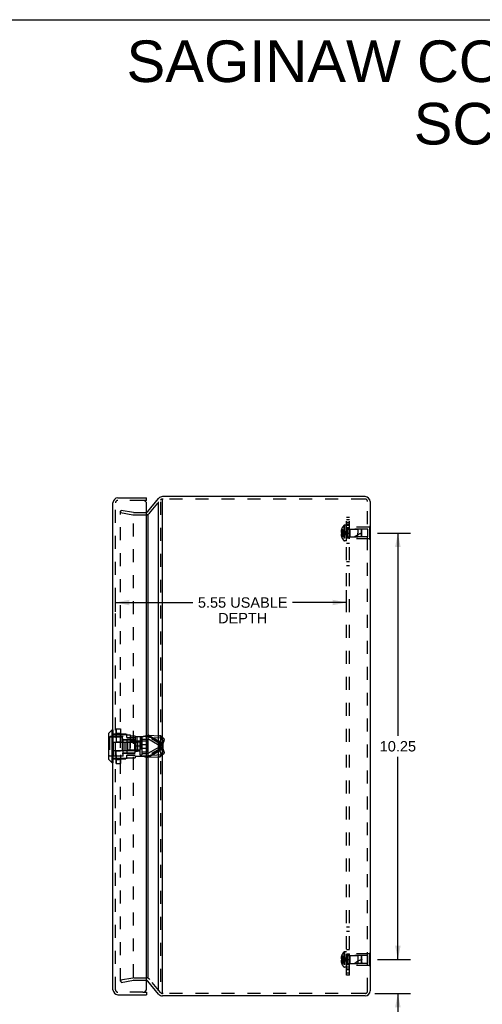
# Model space of a CAD drawing. Header units: inches. Extents: x 0 to 56.7, y 0 to 36.7.
# Tile 9 of 10: x 28.3 to 39.5, y 13 to 36.7. Entities that reach past the tile are written whole.
import ezdxf

# ---------------------------------------------------------------- set-up
doc = ezdxf.new("R2010")
doc.units = ezdxf.units.IN
doc.header["$LTSCALE"] = 3.116667
doc.header["$MEASUREMENT"] = 0
doc.linetypes.add('HIDDEN', pattern=[0.2, 0.1, -0.1])
doc.layers.get('0').update_dxf_attribs({"linetype": 'CONTINUOUS'})
for name, color, linetype in [('DEFAULT_2', 8, 'HIDDEN'), ('DIMENSIONS', 7, 'CONTINUOUS'), ('DOOR_ASSEMBLY', 7, 'CONTINUOUS'), ('SUBPANEL', 7, 'CONTINUOUS')]:
    doc.layers.add(name, color=color, linetype=linetype)
doc.styles.get("Standard").update_dxf_attribs({"font": 'arial.ttf'})
doc.dimstyles.new('DIMSTYLE_1', dxfattribs={"dimtxt": 0.25, "dimasz": 0.333333, "dimexe": 0.09, "dimexo": 0.07, "dimgap": 0.0375, "dimtad": 0, "dimtih": 1, "dimtoh": 1, "dimzin": 4, "dimdsep": 46, "dimtxsty": 'Standard', "dimblk": '_FILLED', "dimblk1": '_FILLED', "dimblk2": '_FILLED', "dimcen": 0.09, "dimadec": 3, "dimazin": 1, "dimtfac": 1, "dimtdec": 3, "dimtofl": 0, "dimtmove": 0, "dimatfit": 3, "dimldrblk": '_FILLED', "dimfxl": 0, "dimtolj": 1, "dimtzin": 4, "dimarcsym": 0})

# ---------------------------------------------------------------- blocks, each defined once
blk = doc.blocks.new('_FILLED')
at = {"color": 0, "linetype": 'ByBlock'}
blk.add_solid([(0, 0), (-1, 0.2), (-1, -0.2)], dxfattribs=at)
blk = doc.blocks.new('*D6')
at = {"layer": 'DIMENSIONS', "color": 2, "linetype": 'Continuous'}
for p, q in [((36.935, 24.329), (37.727, 24.329)), ((37.427, 24.329), (37.427, 19.454)), ((37.427, 14.079), (37.427, 18.954)), ((36.935, 14.079), (37.727, 14.079))]:
    blk.add_line(p, q, dxfattribs=at)
at = {"layer": 'DIMENSIONS', "color": 2, "linetype": 'Continuous', "xscale": 0.3333333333, "yscale": 0.3333333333, "zscale": 0.3333333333}
for p, rotation in [((37.427, 24.329), 90), ((37.427, 14.079), 270)]:
    blk.add_blockref('_FILLED', p, dxfattribs=dict(at, rotation=rotation))
at = {"layer": 'DIMENSIONS', "color": 2, "linetype": 'Continuous', "insert": (37.427, 19.329), "char_height": 0.25, "width": 0.87361, "attachment_point": 2, "line_spacing_factor": 0.9}
blk.add_mtext('10.25', dxfattribs=at)
blk = doc.blocks.new('*D7')
at = {"layer": 'DIMENSIONS', "color": 2, "linetype": 'Continuous'}
for p, q in [((37.427, 14.079), (37.427, 14.746)), ((36.935, 14.079), (37.727, 14.079)), ((36.874, 13.264), (37.727, 13.264)), ((37.427, 13.264), (37.427, 12.486)), ((37.427, 12.486), (37.74, 12.486))]:
    blk.add_line(p, q, dxfattribs=at)
at = {"layer": 'DIMENSIONS', "color": 2, "linetype": 'Continuous', "xscale": 0.3333333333, "yscale": 0.3333333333, "zscale": 0.3333333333}
for p, rotation in [((37.427, 14.079), 270), ((37.427, 13.264), 90)]:
    blk.add_blockref('_FILLED', p, dxfattribs=dict(at, rotation=rotation))
at = {"layer": 'DIMENSIONS', "color": 2, "linetype": 'Continuous', "insert": (37.865, 12.611), "char_height": 0.25, "width": 0.54182, "attachment_point": 1, "line_spacing_factor": 0.9}
blk.add_mtext('.82\\PI.D.', dxfattribs=at)
blk = doc.blocks.new('*D15')
at = {"layer": 'DIMENSIONS', "color": 2, "linetype": 'Continuous'}
for p, q in [((30.636, 22.437), (30.636, 22.959)), ((36.189, 22.437), (36.189, 22.959)), ((30.636, 22.659), (32.496, 22.659)), ((36.189, 22.659), (34.897, 22.659))]:
    blk.add_line(p, q, dxfattribs=at)
at = {"layer": 'DIMENSIONS', "color": 2, "linetype": 'Continuous', "xscale": 0.3333333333, "yscale": 0.3333333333, "zscale": 0.3333333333, "rotation": 180}
blk.add_blockref('_FILLED', (30.636, 22.659), dxfattribs=at)
at = {"layer": 'DIMENSIONS', "color": 2, "linetype": 'Continuous', "xscale": 0.3333333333, "yscale": 0.3333333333, "zscale": 0.3333333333}
blk.add_blockref('_FILLED', (36.189, 22.659), dxfattribs=at)
at = {"layer": 'DIMENSIONS', "color": 2, "linetype": 'Continuous', "insert": (33.696, 22.784), "char_height": 0.25, "width": 2.15149, "attachment_point": 2, "line_spacing_factor": 0.9}
blk.add_mtext('5.55 USABLE\\PDEPTH', dxfattribs=at)

msp = doc.modelspace()

# ---------------------------------------------------------------- linework, layer by layer
at = {"color": 7, "linetype": 'Continuous'}
for p, q in [((0, 36.667), (56.667, 36.667)), ((31.767, 25.142), (31.767, 25.144)), ((36.764, 24.485), (36.76, 24.485)), ((36.764, 24.485), (36.764, 24.173)), ((36.764, 24.329), (36.76, 24.329)), ((36.764, 24.173), (36.76, 24.173)), ((36.764, 14.235), (36.76, 14.235)), ((36.764, 14.235), (36.764, 13.923)), ((36.764, 14.079), (36.76, 14.079)), ((36.764, 13.923), (36.76, 13.923))]:
    msp.add_line(p, q, dxfattribs=at)
at = {"color": 3, "linetype": 'Continuous'}
for p, q in [((31.413, 24.848), (31.675, 25.161)), ((36.64, 25.204), (31.767, 25.204)), ((31.767, 13.266), (31.767, 25.142)), ((31.675, 13.329), (31.675, 25.078)), ((36.76, 25.084), (36.76, 13.324)), ((31.413, 24.765), (31.413, 13.643)), ((31.675, 13.247), (31.413, 13.56)), ((36.64, 13.204), (31.767, 13.204))]:
    msp.add_line(p, q, dxfattribs=at)
for centre, radius, start, end in [((31.767, 25.084), 0.12, 90, 140), ((36.64, 25.084), 0.12, 0, 90), ((31.367, 13.522), 0.06, 40, 71.1885), ((36.64, 13.324), 0.12, 270, 360), ((31.767, 13.324), 0.12, 220, 270)]:
    msp.add_arc(centre, radius, start, end, dxfattribs=at)
at = {"layer": 'DEFAULT_2', "color": 8, "linetype": 'HIDDEN'}
for p, q in [((31.458, 24.809), (31.721, 25.122)), ((31.787, 25.144), (31.767, 25.144)), ((36.614, 25.144), (31.787, 25.144)), ((36.64, 25.144), (36.614, 25.144)), ((30.76, 24.82), (30.771, 24.879)), ((30.76, 13.558), (30.76, 24.85)), ((30.771, 24.879), (31.067, 24.827)), ((31.721, 25.078), (31.721, 13.329)), ((36.7, 13.324), (36.7, 25.084)), ((30.76, 24.82), (31.057, 24.768)), ((31.067, 13.653), (31.067, 24.754)), ((31.078, 24.826), (31.367, 24.826)), ((31.078, 24.766), (31.367, 24.766)), ((36.076, 24.397), (36.066, 24.397)), ((36.076, 24.428), (36.076, 24.427)), ((36.076, 24.428), (36.076, 24.428)), ((36.076, 24.427), (36.076, 24.344)), ((36.128, 24.509), (36.128, 24.149)), ((36.143, 24.515), (36.143, 24.142)), ((36.189, 24.515), (36.143, 24.515)), ((36.189, 24.142), (36.189, 24.515)), ((36.218, 24.423), (36.218, 24.235)), ((36.218, 24.423), (36.464, 24.423)), ((36.264, 24.189), (36.264, 24.469)), ((36.743, 24.469), (36.264, 24.469)), ((36.274, 24.424), (36.264, 24.434)), ((36.274, 24.424), (36.274, 24.234)), ((36.702, 24.424), (36.274, 24.424)), ((36.464, 24.423), (36.464, 24.329)), ((36.554, 24.414), (36.464, 24.423)), ((36.554, 24.244), (36.554, 24.414)), ((36.564, 24.403), (36.554, 24.414)), ((36.564, 24.255), (36.564, 24.403)), ((36.702, 24.234), (36.702, 24.424)), ((36.743, 24.485), (36.743, 24.173)), ((36.76, 24.485), (36.743, 24.485)), ((36.076, 24.364), (36.061, 24.364)), ((36.076, 24.294), (36.061, 24.294)), ((36.076, 24.344), (36.066, 24.344)), ((36.076, 24.313), (36.066, 24.313)), ((36.076, 24.26), (36.066, 24.26)), ((36.076, 24.342), (36.076, 24.344)), ((36.076, 24.344), (36.076, 24.344)), ((36.076, 24.344), (36.099, 24.342)), ((36.076, 24.329), (36.076, 24.331)), ((36.076, 24.313), (36.076, 24.316)), ((36.076, 24.313), (36.099, 24.316)), ((36.076, 24.313), (36.076, 24.231)), ((36.076, 24.313), (36.076, 24.313)), ((36.076, 24.231), (36.076, 24.23)), ((36.076, 24.23), (36.076, 24.229)), ((36.098, 24.316), (36.12, 24.318)), ((36.12, 24.318), (36.141, 24.32)), ((36.141, 24.32), (36.161, 24.323)), ((36.189, 24.142), (36.143, 24.142)), ((36.218, 24.235), (36.464, 24.235)), ((36.274, 24.234), (36.264, 24.224)), ((36.743, 24.189), (36.264, 24.189)), ((36.702, 24.234), (36.274, 24.234)), ((36.464, 24.235), (36.464, 24.329)), ((36.554, 24.244), (36.464, 24.235)), ((36.564, 24.255), (36.554, 24.244)), ((36.76, 24.329), (36.743, 24.329)), ((36.76, 24.173), (36.743, 24.173)), ((36.128, 14.259), (36.128, 13.899)), ((36.189, 14.265), (36.143, 14.265)), ((36.143, 14.265), (36.143, 13.892)), ((36.189, 13.892), (36.189, 14.265)), ((36.743, 14.219), (36.264, 14.219)), ((36.264, 13.939), (36.264, 14.219)), ((36.76, 14.235), (36.743, 14.235)), ((36.743, 14.235), (36.743, 13.923)), ((36.076, 14.114), (36.061, 14.114)), ((36.076, 14.044), (36.061, 14.044)), ((36.076, 14.147), (36.066, 14.147)), ((36.076, 14.094), (36.066, 14.094)), ((36.076, 14.063), (36.066, 14.063)), ((36.076, 14.01), (36.066, 14.01)), ((36.076, 14.178), (36.076, 14.178)), ((36.076, 14.178), (36.076, 14.177)), ((36.076, 14.177), (36.076, 14.094)), ((36.076, 14.094), (36.076, 14.094)), ((36.076, 14.094), (36.099, 14.092)), ((36.076, 14.094), (36.076, 14.092)), ((36.076, 14.079), (36.076, 14.076)), ((36.076, 14.063), (36.099, 14.066)), ((36.076, 14.066), (36.076, 14.063)), ((36.076, 14.063), (36.076, 14.063)), ((36.076, 14.063), (36.076, 13.981)), ((36.076, 13.981), (36.076, 13.98)), ((36.076, 13.98), (36.076, 13.979)), ((36.098, 14.066), (36.12, 14.068)), ((36.12, 14.068), (36.141, 14.07)), ((36.141, 14.07), (36.161, 14.073)), ((36.218, 14.173), (36.464, 14.173)), ((36.218, 14.173), (36.218, 13.985)), ((36.218, 13.985), (36.464, 13.985)), ((36.274, 14.174), (36.264, 14.184)), ((36.274, 13.984), (36.264, 13.974)), ((36.702, 14.174), (36.274, 14.174)), ((36.274, 14.174), (36.274, 13.984)), ((36.702, 13.984), (36.274, 13.984)), ((36.554, 14.164), (36.464, 14.173)), ((36.464, 14.173), (36.464, 13.985)), ((36.554, 13.994), (36.464, 13.985)), ((36.564, 14.153), (36.554, 14.164)), ((36.554, 13.994), (36.554, 14.164)), ((36.564, 14.005), (36.554, 13.994)), ((36.564, 14.005), (36.564, 14.153)), ((36.702, 13.984), (36.702, 14.174)), ((36.76, 14.079), (36.743, 14.079)), ((36.189, 13.892), (36.143, 13.892)), ((36.743, 13.939), (36.264, 13.939)), ((36.76, 13.923), (36.743, 13.923)), ((30.76, 13.587), (31.057, 13.64)), ((30.76, 13.587), (30.771, 13.528)), ((30.771, 13.528), (31.067, 13.581)), ((31.078, 13.642), (31.367, 13.642)), ((31.078, 13.582), (31.367, 13.582)), ((31.721, 13.285), (31.458, 13.599)), ((31.787, 13.264), (31.767, 13.264)), ((36.614, 13.264), (31.787, 13.264)), ((36.64, 13.264), (36.614, 13.264))]:
    msp.add_line(p, q, dxfattribs=at)
for points in [[(30.76, 24.85), (30.76, 24.851), (30.76, 24.851), (30.76, 24.852), (30.761, 24.853), (30.761, 24.853), (30.761, 24.854), (30.762, 24.855), (30.762, 24.855), (30.762, 24.856), (30.763, 24.856), (30.763, 24.857), (30.764, 24.857), (30.765, 24.857), (30.765, 24.858), (30.766, 24.858), (30.767, 24.858), (30.767, 24.858), (30.768, 24.858)], [(30.768, 24.858), (30.769, 24.858), (30.769, 24.858)], [(36.066, 24.397), (36.065, 24.393), (36.064, 24.389), (36.063, 24.385), (36.063, 24.381), (36.062, 24.376), (36.062, 24.372), (36.061, 24.368), (36.061, 24.364)], [(36.076, 24.428), (36.099, 24.414), (36.12, 24.4), (36.141, 24.384), (36.161, 24.367), (36.181, 24.348), (36.2, 24.329)], [(36.076, 24.397), (36.098, 24.388), (36.12, 24.378), (36.141, 24.367), (36.161, 24.355), (36.181, 24.342), (36.2, 24.329)], [(36.061, 24.364), (36.061, 24.361), (36.062, 24.359), (36.062, 24.357), (36.063, 24.354), (36.063, 24.352), (36.064, 24.35), (36.065, 24.347), (36.066, 24.344)], [(36.066, 24.313), (36.065, 24.311), (36.064, 24.308), (36.063, 24.306), (36.063, 24.303), (36.062, 24.301), (36.062, 24.299), (36.061, 24.296), (36.061, 24.294)], [(36.061, 24.294), (36.061, 24.29), (36.062, 24.286), (36.062, 24.281), (36.063, 24.277), (36.063, 24.273), (36.064, 24.269), (36.065, 24.265), (36.066, 24.26)], [(36.076, 24.364), (36.098, 24.359), (36.12, 24.354), (36.141, 24.348), (36.161, 24.342), (36.181, 24.336), (36.2, 24.329)], [(36.076, 24.344), (36.076, 24.342), (36.076, 24.339), (36.076, 24.337), (36.076, 24.334), (36.076, 24.331), (36.076, 24.329)], [(36.076, 24.334), (36.076, 24.337), (36.076, 24.339)], [(36.076, 24.26), (36.098, 24.27), (36.12, 24.28), (36.141, 24.291), (36.161, 24.303), (36.181, 24.316), (36.2, 24.329)], [(36.076, 24.23), (36.099, 24.243), (36.12, 24.258), (36.141, 24.274), (36.161, 24.291), (36.181, 24.31), (36.2, 24.329)], [(36.076, 24.329), (36.076, 24.326), (36.076, 24.324), (36.076, 24.321), (36.076, 24.319), (36.076, 24.316), (36.076, 24.313)], [(36.076, 24.294), (36.098, 24.299), (36.12, 24.304), (36.141, 24.31), (36.161, 24.316), (36.181, 24.322), (36.2, 24.329)], [(36.076, 24.319), (36.076, 24.321), (36.076, 24.324)], [(36.098, 24.342), (36.12, 24.34), (36.141, 24.337), (36.161, 24.335), (36.181, 24.332), (36.2, 24.329)], [(36.12, 24.34), (36.141, 24.337), (36.161, 24.335), (36.181, 24.332), (36.2, 24.329)], [(36.161, 24.323), (36.181, 24.326), (36.2, 24.329)], [(36.161, 24.323), (36.181, 24.326), (36.2, 24.329)], [(36.066, 14.147), (36.065, 14.143), (36.064, 14.139), (36.063, 14.135), (36.063, 14.131), (36.062, 14.126), (36.062, 14.122), (36.061, 14.118), (36.061, 14.114)], [(36.061, 14.114), (36.061, 14.111), (36.062, 14.109), (36.062, 14.107), (36.063, 14.104), (36.063, 14.102), (36.064, 14.1), (36.065, 14.097), (36.066, 14.094)], [(36.066, 14.063), (36.065, 14.061), (36.064, 14.058), (36.063, 14.056), (36.063, 14.053), (36.062, 14.051), (36.062, 14.049), (36.061, 14.046), (36.061, 14.044)], [(36.061, 14.044), (36.061, 14.04), (36.062, 14.036), (36.062, 14.031), (36.063, 14.027), (36.063, 14.023), (36.064, 14.019), (36.065, 14.015), (36.066, 14.01)], [(36.076, 14.178), (36.099, 14.164), (36.12, 14.15), (36.141, 14.134), (36.161, 14.117), (36.181, 14.098), (36.2, 14.079)], [(36.076, 14.147), (36.098, 14.138), (36.12, 14.128), (36.141, 14.117), (36.161, 14.105), (36.181, 14.092), (36.2, 14.079)], [(36.076, 14.114), (36.098, 14.109), (36.12, 14.104), (36.141, 14.098), (36.161, 14.092), (36.181, 14.086), (36.2, 14.079)], [(36.076, 14.079), (36.076, 14.081), (36.076, 14.084), (36.076, 14.087), (36.076, 14.089), (36.076, 14.092), (36.076, 14.094)], [(36.076, 14.089), (36.076, 14.087), (36.076, 14.084)], [(36.076, 14.044), (36.098, 14.049), (36.12, 14.054), (36.141, 14.06), (36.161, 14.066), (36.181, 14.072), (36.2, 14.079)], [(36.076, 14.063), (36.076, 14.066), (36.076, 14.069), (36.076, 14.071), (36.076, 14.074), (36.076, 14.076), (36.076, 14.079)], [(36.076, 13.98), (36.099, 13.993), (36.12, 14.008), (36.141, 14.024), (36.161, 14.041), (36.181, 14.06), (36.2, 14.079)], [(36.076, 14.01), (36.098, 14.02), (36.12, 14.03), (36.141, 14.041), (36.161, 14.053), (36.181, 14.066), (36.2, 14.079)], [(36.076, 14.074), (36.076, 14.071), (36.076, 14.069)], [(36.098, 14.092), (36.12, 14.09), (36.141, 14.087), (36.161, 14.085), (36.181, 14.082), (36.2, 14.079)], [(36.12, 14.09), (36.141, 14.087), (36.161, 14.085), (36.181, 14.082), (36.2, 14.079)], [(36.161, 14.073), (36.181, 14.076), (36.2, 14.079)], [(36.161, 14.073), (36.181, 14.076), (36.2, 14.079)], [(30.76, 13.558), (30.76, 13.557), (30.76, 13.556), (30.76, 13.556), (30.761, 13.555), (30.761, 13.554), (30.761, 13.554)], [(30.768, 13.55), (30.767, 13.55), (30.767, 13.55), (30.766, 13.55), (30.765, 13.55), (30.765, 13.551), (30.764, 13.551), (30.763, 13.551), (30.763, 13.552), (30.762, 13.552), (30.762, 13.553), (30.762, 13.553), (30.761, 13.554)], [(30.769, 13.55), (30.769, 13.55), (30.768, 13.55)]]:
    msp.add_lwpolyline(points, dxfattribs=at)
for centre, radius, start, end in [((31.767, 25.084), 0.06, 90, 140), ((36.64, 25.084), 0.06, 0, 90), ((31.367, 24.886), 0.06, 270.6789, 320), ((31.078, 24.886), 0.12, 260, 270), ((31.078, 24.886), 0.06, 260, 270), ((31.367, 24.886), 0.12, 270, 320), ((36.318, 24.329), 0.261, 157.9106, 164.8059), ((36.318, 24.329), 0.262, 136.4862, 157.6387), ((36.143, 24.495), 0.02, 90, 136.4862), ((36.218, 24.451), 0.0282, 180, 270), ((36.318, 24.329), 0.261, 195.1941, 202.0894), ((36.318, 24.329), 0.262, 202.3613, 223.5138), ((36.143, 24.162), 0.02, 223.5138, 270), ((36.218, 24.207), 0.0282, 90, 180), ((36.735, 23.784), 0.571, 107.3354, 127.8138), ((36.318, 14.079), 0.262, 136.4862, 157.6387), ((36.143, 14.245), 0.02, 90, 136.4862), ((36.218, 14.201), 0.0282, 180, 270), ((36.318, 14.079), 0.261, 157.9106, 164.8059), ((36.318, 14.079), 0.261, 195.1941, 202.0894), ((36.318, 14.079), 0.262, 202.3613, 223.5138), ((36.218, 13.957), 0.0282, 90, 180), ((36.735, 13.534), 0.571, 107.3354, 127.8138), ((36.143, 13.912), 0.02, 223.5138, 270), ((31.078, 13.522), 0.12, 90, 100), ((31.078, 13.522), 0.06, 90, 100), ((31.367, 13.522), 0.12, 40, 90), ((31.367, 13.522), 0.06, 71.1885, 90), ((31.767, 13.324), 0.06, 220, 270), ((36.64, 13.324), 0.06, 270, 360)]:
    msp.add_arc(centre, radius, start, end, dxfattribs=at)
at = {"layer": 'DOOR_ASSEMBLY', "color": 3, "linetype": 'Continuous'}
for p, q in [((30.696, 25.174), (31.386, 25.174)), ((30.576, 13.354), (30.576, 25.054)), ((31.386, 13.384), (31.386, 25.024)), ((30.696, 13.234), (31.386, 13.234))]:
    msp.add_line(p, q, dxfattribs=at)
at = {"layer": 'DOOR_ASSEMBLY', "color": 8, "linetype": 'HIDDEN'}
for p, q in [((31.296, 25.114), (30.696, 25.114)), ((30.636, 13.354), (30.636, 25.054)), ((30.824, 19.441), (30.469, 19.441)), ((30.491, 19.432), (30.491, 18.976)), ((30.491, 19.432), (30.586, 19.432)), ((30.576, 19.506), (30.912, 19.506)), ((30.576, 19.488), (30.912, 19.488)), ((30.586, 18.974), (30.586, 19.434)), ((30.586, 19.434), (30.798, 19.434)), ((30.651, 19.618), (30.651, 18.79)), ((30.654, 18.787), (30.654, 19.621)), ((30.654, 19.621), (30.757, 19.621)), ((30.654, 19.62), (30.757, 19.62)), ((30.654, 19.62), (30.757, 19.62)), ((30.654, 19.519), (30.757, 19.519)), ((30.654, 19.504), (30.757, 19.504)), ((30.654, 19.502), (30.757, 19.502)), ((30.757, 19.621), (30.757, 18.787)), ((30.76, 19.618), (30.76, 18.79)), ((30.798, 19.434), (30.798, 18.974)), ((30.824, 18.966), (30.824, 19.441)), ((30.912, 19.418), (30.912, 19.506)), ((30.912, 19.478), (30.993, 19.478)), ((30.912, 19.418), (31.112, 19.418)), ((30.993, 19.478), (30.993, 19.103)), ((30.993, 19.459), (31.112, 19.459)), ((31.112, 19.44), (31.112, 19.459)), ((31.112, 19.44), (31.112, 18.968)), ((31.112, 19.44), (31.306, 19.44)), ((31.147, 19.44), (31.147, 18.968)), ((31.23, 19.44), (31.23, 18.968)), ((31.232, 18.989), (31.232, 19.419)), ((31.269, 19.419), (31.232, 19.419)), ((31.237, 19.44), (31.237, 18.968)), ((31.269, 19.419), (31.269, 18.989)), ((31.278, 19.409), (31.269, 19.419)), ((31.278, 18.999), (31.278, 19.409)), ((31.684, 19.226), (31.306, 19.44)), ((31.396, 19.44), (31.306, 19.44)), ((31.775, 19.226), (31.396, 19.44)), ((31.707, 19.311), (31.427, 19.469)), ((31.495, 19.417), (31.427, 19.469)), ((31.427, 19.469), (31.696, 19.456)), ((31.774, 19.259), (31.495, 19.417)), ((31.495, 19.417), (31.764, 19.404)), ((31.764, 19.404), (31.696, 19.456)), ((31.787, 19.396), (31.72, 19.448)), ((30.576, 19.304), (30.912, 19.304)), ((30.654, 19.313), (30.757, 19.313)), ((30.654, 19.31), (30.757, 19.31)), ((30.798, 19.379), (30.814, 19.379)), ((30.814, 19.379), (30.814, 19.029)), ((30.814, 19.359), (31.104, 19.359)), ((30.824, 19.367), (30.993, 19.367)), ((30.861, 19.304), (30.861, 19.104)), ((30.861, 19.304), (31.169, 19.304)), ((30.912, 19.374), (30.912, 19.033)), ((30.912, 19.374), (31.112, 19.374)), ((30.932, 19.109), (30.932, 19.299)), ((31.232, 19.299), (30.932, 19.299)), ((30.993, 19.332), (31.112, 19.332)), ((30.994, 19.094), (30.994, 19.314)), ((30.994, 19.314), (31.112, 19.314)), ((31.104, 19.359), (31.104, 19.321)), ((31.104, 19.321), (31.169, 19.321)), ((31.104, 19.094), (31.104, 19.314)), ((31.104, 19.306), (31.169, 19.306)), ((31.23, 19.324), (31.112, 19.324)), ((31.23, 19.204), (31.112, 19.204)), ((31.23, 19.204), (31.112, 19.204)), ((31.23, 19.204), (31.112, 19.204)), ((31.169, 19.321), (31.169, 19.087)), ((31.278, 19.375), (31.408, 19.375)), ((31.278, 19.335), (31.408, 19.335)), ((31.278, 19.248), (31.408, 19.248)), ((31.684, 19.182), (31.306, 18.968)), ((31.775, 19.182), (31.396, 18.968)), ((31.405, 19.323), (31.405, 19.085)), ((31.405, 19.323), (31.406, 19.323)), ((31.406, 19.331), (31.406, 19.077)), ((31.406, 19.331), (31.407, 19.331)), ((31.407, 19.338), (31.407, 19.07)), ((31.407, 19.338), (31.408, 19.338)), ((31.408, 19.375), (31.408, 19.032)), ((31.408, 19.345), (31.414, 19.345)), ((31.414, 19.063), (31.414, 19.345)), ((31.418, 19.364), (31.418, 19.043)), ((31.684, 19.226), (31.684, 19.182)), ((31.775, 19.226), (31.684, 19.226)), ((31.775, 19.182), (31.684, 19.182)), ((31.731, 19.382), (31.707, 19.311)), ((31.774, 19.259), (31.707, 19.311)), ((31.799, 19.33), (31.731, 19.382)), ((31.799, 19.33), (31.774, 19.259)), ((31.775, 19.226), (31.775, 19.182)), ((30.824, 18.966), (30.469, 18.966)), ((30.491, 18.976), (30.586, 18.976)), ((30.576, 19.103), (30.912, 19.103)), ((30.586, 18.974), (30.798, 18.974)), ((30.654, 19.098), (30.757, 19.098)), ((30.654, 19.095), (30.757, 19.095)), ((30.798, 19.029), (30.814, 19.029)), ((30.814, 19.049), (31.104, 19.049)), ((30.824, 19.041), (31.112, 19.041)), ((30.861, 19.104), (31.169, 19.104)), ((30.912, 19.033), (31.112, 19.033)), ((30.912, 18.902), (30.912, 18.989)), ((30.912, 18.989), (31.112, 18.989)), ((31.232, 19.109), (30.932, 19.109)), ((30.993, 19.103), (31.112, 19.103)), ((31.112, 19.094), (30.994, 19.094)), ((31.104, 19.102), (31.169, 19.102)), ((31.104, 19.087), (31.104, 19.049)), ((31.104, 19.087), (31.169, 19.087)), ((31.23, 19.084), (31.112, 19.084)), ((31.112, 18.968), (31.112, 18.93)), ((31.112, 18.968), (31.306, 18.968)), ((31.269, 18.989), (31.232, 18.989)), ((31.278, 18.999), (31.269, 18.989)), ((31.278, 19.16), (31.408, 19.16)), ((31.278, 19.073), (31.408, 19.073)), ((31.278, 19.032), (31.408, 19.032)), ((31.396, 18.968), (31.306, 18.968)), ((31.405, 19.085), (31.406, 19.085)), ((31.406, 19.077), (31.407, 19.077)), ((31.407, 19.07), (31.408, 19.07)), ((31.408, 19.063), (31.414, 19.063)), ((31.42, 18.973), (31.444, 18.979)), ((31.707, 19.097), (31.427, 18.939)), ((31.495, 18.991), (31.427, 18.939)), ((31.427, 18.939), (31.696, 18.952)), ((31.774, 19.149), (31.495, 18.991)), ((31.495, 18.991), (31.764, 19.004)), ((31.764, 19.004), (31.696, 18.952)), ((31.774, 19.149), (31.707, 19.097)), ((31.707, 19.097), (31.731, 19.026)), ((31.787, 19.012), (31.72, 18.96)), ((31.799, 19.077), (31.731, 19.026)), ((31.774, 19.149), (31.799, 19.077)), ((30.576, 18.919), (30.912, 18.919)), ((30.576, 18.902), (30.912, 18.902)), ((30.654, 18.906), (30.757, 18.906)), ((30.654, 18.904), (30.757, 18.904)), ((30.654, 18.889), (30.757, 18.889)), ((30.654, 18.788), (30.757, 18.788)), ((30.654, 18.787), (30.757, 18.787)), ((30.654, 18.787), (30.757, 18.787)), ((30.912, 18.93), (31.112, 18.93)), ((31.296, 13.294), (30.696, 13.294))]:
    msp.add_line(p, q, dxfattribs=at)
at = {"layer": 'DOOR_ASSEMBLY', "color": 7, "linetype": 'Continuous'}
for p, q in [((31.386, 25.114), (31.296, 25.114)), ((31.386, 25.114), (31.386, 25.174)), ((30.469, 19.51), (30.469, 18.898)), ((30.554, 19.598), (30.471, 19.515)), ((30.471, 19.515), (30.471, 18.893)), ((30.554, 18.81), (30.554, 19.598)), ((30.573, 19.598), (30.554, 19.598)), ((30.573, 19.598), (30.573, 18.81)), ((30.554, 18.81), (30.471, 18.893)), ((30.573, 18.81), (30.554, 18.81)), ((30.572, 15.172), (30.576, 15.172)), ((30.572, 14.916), (30.572, 15.172)), ((30.572, 14.916), (30.576, 14.916)), ((31.296, 13.294), (31.386, 13.294)), ((31.386, 13.294), (31.386, 13.234))]:
    msp.add_line(p, q, dxfattribs=at)
at = {"layer": 'DOOR_ASSEMBLY', "color": 8, "linetype": 'HIDDEN'}
for points in [[(30.491, 19.432), (30.488, 19.432), (30.485, 19.431), (30.482, 19.43), (30.48, 19.429), (30.477, 19.427), (30.475, 19.426), (30.473, 19.423), (30.472, 19.421), (30.471, 19.418), (30.47, 19.416), (30.469, 19.413), (30.469, 19.41)], [(30.651, 19.618), (30.651, 19.618), (30.651, 19.619), (30.651, 19.619), (30.652, 19.62), (30.652, 19.62), (30.653, 19.62), (30.653, 19.621), (30.654, 19.621)], [(30.651, 19.618), (30.651, 19.618), (30.651, 19.619), (30.651, 19.619), (30.652, 19.619), (30.652, 19.619), (30.653, 19.62), (30.653, 19.62), (30.654, 19.62)], [(30.651, 19.618), (30.651, 19.619), (30.651, 19.619), (30.652, 19.62), (30.652, 19.62), (30.653, 19.62), (30.653, 19.62), (30.654, 19.62)], [(30.651, 19.501), (30.651, 19.502), (30.651, 19.503), (30.651, 19.503), (30.652, 19.503), (30.652, 19.504), (30.653, 19.504), (30.653, 19.504), (30.654, 19.504)], [(30.651, 19.501), (30.651, 19.502), (30.651, 19.502), (30.651, 19.502), (30.652, 19.502), (30.652, 19.502), (30.653, 19.502), (30.653, 19.502), (30.654, 19.502)], [(30.757, 19.621), (30.758, 19.621), (30.758, 19.62), (30.759, 19.62), (30.759, 19.62), (30.76, 19.619), (30.76, 19.619), (30.76, 19.618), (30.76, 19.618)], [(30.76, 19.618), (30.76, 19.618), (30.76, 19.619), (30.76, 19.619), (30.759, 19.619), (30.759, 19.619), (30.758, 19.62), (30.758, 19.62), (30.757, 19.62)], [(30.76, 19.618), (30.76, 19.619), (30.76, 19.619), (30.759, 19.62), (30.759, 19.62), (30.758, 19.62), (30.758, 19.62), (30.757, 19.62)], [(30.76, 19.501), (30.76, 19.502), (30.76, 19.503), (30.76, 19.503), (30.759, 19.503), (30.759, 19.504), (30.758, 19.504), (30.758, 19.504), (30.757, 19.504)], [(30.76, 19.501), (30.76, 19.502), (30.76, 19.502), (30.76, 19.502), (30.759, 19.502), (30.759, 19.502), (30.758, 19.502), (30.758, 19.502), (30.757, 19.502)], [(31.306, 19.44), (31.314, 19.442), (31.321, 19.445), (31.329, 19.447), (31.338, 19.449), (31.346, 19.451), (31.354, 19.454), (31.363, 19.456), (31.372, 19.458), (31.381, 19.46), (31.39, 19.462), (31.399, 19.464), (31.408, 19.465), (31.417, 19.467), (31.427, 19.469)], [(31.36, 19.44), (31.365, 19.44), (31.371, 19.44), (31.377, 19.44), (31.383, 19.439), (31.389, 19.439), (31.395, 19.438), (31.401, 19.437), (31.407, 19.437), (31.413, 19.436), (31.419, 19.435), (31.425, 19.433), (31.431, 19.432)], [(31.396, 19.44), (31.408, 19.437), (31.42, 19.435), (31.431, 19.432)], [(31.431, 19.432), (31.444, 19.429), (31.457, 19.426), (31.469, 19.423), (31.482, 19.42), (31.495, 19.417)], [(31.72, 19.448), (31.719, 19.448), (31.718, 19.449), (31.717, 19.45), (31.715, 19.45), (31.714, 19.451), (31.712, 19.452), (31.71, 19.453), (31.709, 19.453), (31.707, 19.454), (31.705, 19.454), (31.704, 19.455), (31.702, 19.455), (31.7, 19.455), (31.698, 19.456), (31.696, 19.456)], [(31.731, 19.382), (31.732, 19.384), (31.733, 19.386), (31.733, 19.389), (31.734, 19.391), (31.735, 19.393), (31.735, 19.395), (31.735, 19.398), (31.736, 19.4), (31.736, 19.402), (31.736, 19.404), (31.736, 19.406), (31.736, 19.408), (31.736, 19.41), (31.736, 19.412), (31.736, 19.414), (31.736, 19.416), (31.736, 19.418), (31.735, 19.42), (31.735, 19.422), (31.734, 19.424), (31.734, 19.426), (31.733, 19.428), (31.733, 19.43), (31.732, 19.431), (31.731, 19.433), (31.731, 19.434), (31.73, 19.436), (31.729, 19.438), (31.728, 19.439), (31.727, 19.44), (31.726, 19.442), (31.725, 19.443), (31.723, 19.444), (31.722, 19.445), (31.721, 19.447), (31.72, 19.448)], [(30.651, 19.311), (30.651, 19.311), (30.651, 19.312), (30.651, 19.312), (30.652, 19.312), (30.652, 19.312), (30.653, 19.313), (30.653, 19.313), (30.654, 19.313)], [(30.651, 19.311), (30.651, 19.311), (30.651, 19.31), (30.651, 19.31), (30.652, 19.31), (30.652, 19.31), (30.653, 19.31), (30.653, 19.31), (30.654, 19.31)], [(30.76, 19.311), (30.76, 19.311), (30.76, 19.312), (30.76, 19.312), (30.759, 19.312), (30.759, 19.312), (30.758, 19.313), (30.758, 19.313), (30.757, 19.313)], [(30.76, 19.311), (30.76, 19.311), (30.76, 19.31), (30.76, 19.31), (30.759, 19.31), (30.759, 19.31), (30.758, 19.31), (30.758, 19.31), (30.757, 19.31)], [(31.418, 19.364), (31.418, 19.366), (31.418, 19.367), (31.417, 19.368), (31.417, 19.37), (31.416, 19.371), (31.415, 19.372), (31.414, 19.373), (31.413, 19.374), (31.412, 19.374), (31.411, 19.375), (31.409, 19.375), (31.408, 19.375)], [(31.418, 19.327), (31.418, 19.328), (31.418, 19.329), (31.417, 19.33), (31.417, 19.331), (31.416, 19.332), (31.415, 19.332), (31.414, 19.333), (31.413, 19.334), (31.412, 19.334), (31.411, 19.335), (31.41, 19.335), (31.408, 19.335)], [(31.418, 19.245), (31.418, 19.245), (31.418, 19.246), (31.417, 19.246), (31.417, 19.246), (31.416, 19.247), (31.415, 19.247), (31.414, 19.247), (31.413, 19.248), (31.412, 19.248), (31.411, 19.248), (31.409, 19.248), (31.408, 19.248)], [(31.414, 19.295), (31.414, 19.297), (31.414, 19.299), (31.413, 19.301), (31.413, 19.304), (31.413, 19.306), (31.414, 19.308), (31.414, 19.31), (31.414, 19.312)], [(31.418, 19.324), (31.418, 19.323), (31.418, 19.323), (31.417, 19.322), (31.417, 19.322), (31.416, 19.321), (31.416, 19.321), (31.415, 19.321), (31.414, 19.321)], [(31.414, 19.312), (31.414, 19.315), (31.414, 19.317), (31.414, 19.318), (31.414, 19.319), (31.414, 19.321)], [(31.414, 19.283), (31.414, 19.285), (31.414, 19.287), (31.414, 19.289), (31.414, 19.29), (31.414, 19.295)], [(31.418, 19.285), (31.418, 19.285), (31.418, 19.285), (31.417, 19.284), (31.417, 19.284), (31.416, 19.284), (31.416, 19.283), (31.415, 19.283), (31.414, 19.283)], [(31.417, 19.298), (31.417, 19.3), (31.417, 19.303), (31.417, 19.305), (31.417, 19.308), (31.417, 19.31), (31.417, 19.312), (31.417, 19.314), (31.417, 19.316), (31.418, 19.318), (31.418, 19.319), (31.418, 19.32), (31.418, 19.322), (31.418, 19.323), (31.418, 19.324)], [(31.418, 19.285), (31.418, 19.291), (31.418, 19.298), (31.417, 19.305), (31.418, 19.312), (31.418, 19.318), (31.418, 19.324)], [(31.418, 19.285), (31.418, 19.287), (31.418, 19.289), (31.418, 19.291), (31.418, 19.294), (31.417, 19.298)], [(31.707, 19.311), (31.705, 19.307), (31.703, 19.303), (31.701, 19.299), (31.7, 19.295), (31.698, 19.29), (31.697, 19.286), (31.695, 19.282), (31.694, 19.278), (31.693, 19.274), (31.692, 19.269), (31.691, 19.265), (31.69, 19.261), (31.689, 19.257), (31.688, 19.252), (31.687, 19.248), (31.686, 19.244), (31.686, 19.239), (31.685, 19.235), (31.685, 19.23), (31.684, 19.226)], [(31.684, 19.182), (31.685, 19.177), (31.685, 19.172), (31.686, 19.167), (31.687, 19.162), (31.687, 19.158), (31.688, 19.153), (31.689, 19.148), (31.691, 19.143), (31.692, 19.138), (31.693, 19.134), (31.694, 19.129), (31.696, 19.124), (31.698, 19.12), (31.699, 19.115), (31.701, 19.111), (31.703, 19.106), (31.705, 19.102), (31.707, 19.097)], [(31.764, 19.404), (31.766, 19.404), (31.768, 19.404), (31.77, 19.403), (31.772, 19.403), (31.773, 19.403), (31.775, 19.402), (31.777, 19.402), (31.778, 19.401), (31.78, 19.4), (31.781, 19.4), (31.783, 19.399), (31.784, 19.398), (31.786, 19.397), (31.787, 19.396)], [(31.774, 19.259), (31.774, 19.257), (31.774, 19.254), (31.774, 19.252), (31.773, 19.25), (31.773, 19.248), (31.773, 19.245), (31.773, 19.243), (31.773, 19.24), (31.773, 19.238), (31.773, 19.236), (31.774, 19.233), (31.774, 19.231), (31.774, 19.228), (31.775, 19.226)], [(31.775, 19.182), (31.774, 19.179), (31.774, 19.177), (31.774, 19.175), (31.773, 19.172), (31.773, 19.17), (31.773, 19.167), (31.773, 19.165), (31.773, 19.163), (31.773, 19.16), (31.773, 19.158), (31.774, 19.156), (31.774, 19.153), (31.774, 19.151), (31.774, 19.149)], [(31.787, 19.396), (31.789, 19.395), (31.79, 19.394), (31.791, 19.393), (31.792, 19.391), (31.794, 19.39), (31.795, 19.389), (31.796, 19.387), (31.797, 19.386), (31.798, 19.384), (31.798, 19.383), (31.799, 19.381), (31.8, 19.38), (31.801, 19.378), (31.801, 19.376), (31.802, 19.374), (31.802, 19.372), (31.803, 19.371), (31.803, 19.369), (31.803, 19.367), (31.804, 19.365), (31.804, 19.363), (31.804, 19.361), (31.804, 19.359), (31.804, 19.357), (31.804, 19.354), (31.804, 19.352), (31.804, 19.35), (31.804, 19.348), (31.803, 19.346), (31.803, 19.344), (31.802, 19.341), (31.802, 19.339), (31.801, 19.337), (31.801, 19.335), (31.8, 19.333), (31.799, 19.33)], [(30.469, 18.998), (30.469, 18.995), (30.47, 18.992), (30.471, 18.989), (30.472, 18.987), (30.473, 18.984)], [(30.491, 18.976), (30.488, 18.976), (30.485, 18.977), (30.482, 18.977), (30.48, 18.979), (30.477, 18.98), (30.475, 18.982), (30.473, 18.984)], [(30.651, 19.097), (30.651, 19.097), (30.651, 19.097), (30.651, 19.097), (30.652, 19.098), (30.652, 19.098), (30.653, 19.098), (30.653, 19.098), (30.654, 19.098)], [(30.651, 19.097), (30.651, 19.097), (30.651, 19.096), (30.651, 19.096), (30.652, 19.096), (30.652, 19.095), (30.653, 19.095), (30.653, 19.095), (30.654, 19.095)], [(30.76, 19.097), (30.76, 19.097), (30.76, 19.097), (30.76, 19.097), (30.759, 19.098), (30.759, 19.098), (30.758, 19.098), (30.758, 19.098), (30.757, 19.098)], [(30.76, 19.097), (30.76, 19.097), (30.76, 19.096), (30.76, 19.096), (30.759, 19.096), (30.759, 19.095), (30.758, 19.095), (30.758, 19.095), (30.757, 19.095)], [(31.306, 18.968), (31.314, 18.965), (31.321, 18.963), (31.329, 18.961), (31.338, 18.959), (31.346, 18.956), (31.354, 18.954), (31.363, 18.952), (31.372, 18.95), (31.381, 18.948), (31.39, 18.946), (31.399, 18.944), (31.408, 18.942), (31.417, 18.941), (31.427, 18.939)], [(31.431, 18.976), (31.425, 18.974), (31.419, 18.973), (31.413, 18.972), (31.407, 18.971), (31.401, 18.97), (31.395, 18.97), (31.389, 18.969), (31.383, 18.969), (31.377, 18.968), (31.371, 18.968), (31.365, 18.968), (31.36, 18.968)], [(31.396, 18.968), (31.408, 18.97), (31.42, 18.973)], [(31.418, 19.163), (31.418, 19.162), (31.418, 19.162), (31.417, 19.162), (31.417, 19.161), (31.416, 19.161), (31.415, 19.161), (31.414, 19.16), (31.413, 19.16), (31.412, 19.16), (31.411, 19.16), (31.409, 19.16), (31.408, 19.16)], [(31.418, 19.081), (31.418, 19.08), (31.418, 19.079), (31.417, 19.078), (31.417, 19.077), (31.416, 19.076), (31.415, 19.075), (31.414, 19.075), (31.413, 19.074), (31.412, 19.073), (31.411, 19.073), (31.41, 19.073), (31.408, 19.073)], [(31.418, 19.043), (31.418, 19.042), (31.418, 19.041), (31.417, 19.039), (31.417, 19.038), (31.416, 19.037), (31.415, 19.036), (31.414, 19.035), (31.413, 19.034), (31.412, 19.033), (31.411, 19.033), (31.409, 19.033), (31.408, 19.032)], [(31.414, 19.117), (31.414, 19.113), (31.414, 19.111), (31.414, 19.109), (31.413, 19.107), (31.413, 19.104), (31.413, 19.102), (31.414, 19.1), (31.414, 19.098), (31.414, 19.096), (31.414, 19.093)], [(31.414, 19.125), (31.414, 19.123), (31.414, 19.121), (31.414, 19.119), (31.414, 19.117)], [(31.418, 19.122), (31.418, 19.123), (31.418, 19.123), (31.417, 19.124), (31.417, 19.124), (31.416, 19.124), (31.416, 19.124), (31.415, 19.125), (31.414, 19.125)], [(31.414, 19.093), (31.414, 19.091), (31.414, 19.09), (31.414, 19.088), (31.414, 19.087)], [(31.418, 19.084), (31.418, 19.085), (31.418, 19.085), (31.417, 19.086), (31.417, 19.086), (31.416, 19.087), (31.416, 19.087), (31.415, 19.087), (31.414, 19.087)], [(31.418, 19.084), (31.418, 19.09), (31.418, 19.096), (31.417, 19.103), (31.418, 19.11), (31.418, 19.117), (31.418, 19.122)], [(31.418, 19.114), (31.417, 19.11), (31.417, 19.107), (31.417, 19.105), (31.417, 19.103), (31.417, 19.1), (31.417, 19.098), (31.417, 19.096), (31.417, 19.094), (31.417, 19.092), (31.418, 19.09), (31.418, 19.089), (31.418, 19.087), (31.418, 19.086), (31.418, 19.085), (31.418, 19.084)], [(31.418, 19.122), (31.418, 19.12), (31.418, 19.118), (31.418, 19.116), (31.418, 19.114)], [(31.444, 18.979), (31.457, 18.982), (31.469, 18.985), (31.482, 18.988), (31.495, 18.991)], [(31.696, 18.952), (31.698, 18.952), (31.7, 18.952), (31.702, 18.953), (31.704, 18.953), (31.705, 18.953), (31.707, 18.954), (31.709, 18.954), (31.71, 18.955), (31.712, 18.956), (31.714, 18.957), (31.715, 18.957), (31.717, 18.958), (31.718, 18.959), (31.719, 18.96), (31.72, 18.96)], [(31.72, 18.96), (31.721, 18.961), (31.722, 18.962), (31.723, 18.963), (31.725, 18.965), (31.726, 18.966), (31.727, 18.967), (31.728, 18.969), (31.729, 18.97), (31.73, 18.972), (31.731, 18.973), (31.731, 18.975), (31.732, 18.977), (31.733, 18.978), (31.733, 18.98), (31.734, 18.982), (31.734, 18.984), (31.735, 18.986), (31.735, 18.987), (31.736, 18.989), (31.736, 18.991), (31.736, 18.993), (31.736, 18.995), (31.736, 18.997), (31.736, 19), (31.736, 19.002), (31.736, 19.004), (31.736, 19.006), (31.736, 19.008), (31.735, 19.01), (31.735, 19.012), (31.735, 19.015), (31.734, 19.017), (31.733, 19.019), (31.733, 19.021), (31.732, 19.024), (31.731, 19.026)], [(31.787, 19.012), (31.786, 19.011), (31.784, 19.01), (31.783, 19.009), (31.781, 19.008), (31.78, 19.007), (31.778, 19.007), (31.777, 19.006), (31.775, 19.006), (31.773, 19.005), (31.772, 19.005), (31.77, 19.004), (31.768, 19.004), (31.766, 19.004), (31.764, 19.004)], [(31.799, 19.077), (31.8, 19.075), (31.801, 19.073), (31.801, 19.071), (31.802, 19.069), (31.802, 19.066), (31.803, 19.064), (31.803, 19.062), (31.804, 19.06), (31.804, 19.058), (31.804, 19.055), (31.804, 19.053), (31.804, 19.051), (31.804, 19.049), (31.804, 19.047), (31.804, 19.045), (31.804, 19.043), (31.803, 19.041), (31.803, 19.039), (31.803, 19.037), (31.802, 19.035), (31.802, 19.034), (31.801, 19.032), (31.801, 19.03), (31.8, 19.028), (31.799, 19.027), (31.798, 19.025), (31.798, 19.023), (31.797, 19.022), (31.796, 19.02), (31.795, 19.019), (31.794, 19.018), (31.792, 19.016), (31.791, 19.015), (31.79, 19.014), (31.789, 19.013), (31.787, 19.012)], [(30.651, 18.906), (30.651, 18.906), (30.651, 18.905), (30.651, 18.905), (30.652, 18.904), (30.652, 18.904), (30.653, 18.904), (30.653, 18.904), (30.654, 18.904)], [(30.651, 18.906), (30.651, 18.906), (30.651, 18.906), (30.651, 18.906), (30.652, 18.906), (30.652, 18.906), (30.653, 18.906), (30.653, 18.906), (30.654, 18.906)], [(30.651, 18.79), (30.651, 18.79), (30.651, 18.789), (30.651, 18.789), (30.652, 18.789), (30.652, 18.788), (30.653, 18.788), (30.653, 18.788), (30.654, 18.788)], [(30.654, 18.787), (30.653, 18.787), (30.653, 18.787), (30.652, 18.788), (30.652, 18.788), (30.651, 18.788), (30.651, 18.789), (30.651, 18.789), (30.651, 18.79)], [(30.651, 18.789), (30.651, 18.789), (30.651, 18.788), (30.652, 18.788), (30.652, 18.788), (30.653, 18.788), (30.653, 18.787), (30.654, 18.787)], [(30.76, 18.906), (30.76, 18.906), (30.76, 18.905), (30.76, 18.905), (30.759, 18.904), (30.759, 18.904), (30.758, 18.904), (30.758, 18.904), (30.757, 18.904)], [(30.76, 18.906), (30.76, 18.906), (30.76, 18.906), (30.76, 18.906), (30.759, 18.906), (30.759, 18.906), (30.758, 18.906), (30.758, 18.906), (30.757, 18.906)], [(30.76, 18.79), (30.76, 18.79), (30.76, 18.789), (30.76, 18.789), (30.759, 18.789), (30.759, 18.788), (30.758, 18.788), (30.758, 18.788), (30.757, 18.788)], [(30.757, 18.787), (30.758, 18.787), (30.758, 18.787), (30.759, 18.788), (30.759, 18.788), (30.76, 18.788), (30.76, 18.789), (30.76, 18.789), (30.76, 18.79)], [(30.76, 18.789), (30.76, 18.789), (30.76, 18.788), (30.759, 18.788), (30.759, 18.788), (30.758, 18.788), (30.758, 18.787), (30.757, 18.787)]]:
    msp.add_lwpolyline(points, dxfattribs=at)
at = {"layer": 'DOOR_ASSEMBLY', "color": 3, "linetype": 'Continuous'}
for centre, radius, start, end in [((30.696, 25.054), 0.12, 90, 180), ((31.296, 25.024), 0.09, 0, 90), ((30.696, 13.354), 0.12, 180, 270), ((31.296, 13.384), 0.09, 270, 360)]:
    msp.add_arc(centre, radius, start, end, dxfattribs=at)
at = {"layer": 'DOOR_ASSEMBLY', "color": 8, "linetype": 'HIDDEN'}
for centre, radius, start, end in [((30.696, 25.054), 0.06, 90, 180), ((30.654, 19.522), 0.00273, 180.0001, 270), ((30.757, 19.522), 0.00273, 270, 359.9999), ((31.414, 19.349), 0.004, 270, 360), ((31.414, 19.059), 0.004, 0, 90), ((30.654, 18.886), 0.00273, 90, 179.9999), ((30.757, 18.886), 0.00273, 0.0001, 90), ((30.696, 13.354), 0.06, 180, 270)]:
    msp.add_arc(centre, radius, start, end, dxfattribs=at)
at = {"layer": 'DOOR_ASSEMBLY', "color": 7, "linetype": 'Continuous'}
for centre, radius, start, end in [((30.476, 19.51), 0.0071, 135, 180), ((30.573, 19.595), 0.00305, 360, 90), ((30.476, 18.898), 0.0071, 180, 225), ((30.573, 18.813), 0.00305, 270, 0)]:
    msp.add_arc(centre, radius, start, end, dxfattribs=at)
at = {"layer": 'SUBPANEL', "color": 8, "linetype": 'HIDDEN'}
for p, q in [((36.189, 13.704), (36.189, 24.704)), ((36.264, 24.704), (36.189, 24.704)), ((36.189, 24.652), (36.264, 24.652)), ((36.264, 13.704), (36.264, 24.704)), ((36.264, 24.579), (36.189, 24.579)), ((36.189, 24.55), (36.264, 24.55)), ((36.264, 24.51), (36.189, 24.51)), ((36.264, 24.454), (36.189, 24.454)), ((36.264, 24.438), (36.189, 24.438)), ((36.189, 24.329), (36.264, 24.329)), ((36.264, 24.22), (36.189, 24.22)), ((36.264, 24.204), (36.189, 24.204)), ((36.189, 24.087), (36.264, 24.087)), ((36.189, 23.647), (36.264, 23.647)), ((36.189, 23.546), (36.264, 23.546)), ((36.189, 14.862), (36.264, 14.862)), ((36.189, 14.76), (36.264, 14.76)), ((36.189, 14.321), (36.264, 14.321)), ((36.264, 14.204), (36.189, 14.204)), ((36.264, 14.188), (36.189, 14.188)), ((36.189, 14.079), (36.264, 14.079)), ((36.264, 13.97), (36.189, 13.97)), ((36.264, 13.954), (36.189, 13.954)), ((36.264, 13.898), (36.189, 13.898)), ((36.189, 13.858), (36.264, 13.858)), ((36.264, 13.829), (36.189, 13.829)), ((36.189, 13.756), (36.264, 13.756)), ((36.264, 13.704), (36.189, 13.704))]:
    msp.add_line(p, q, dxfattribs=at)

# ---------------------------------------------------------------- texts
at = {"layer": 'DIMENSIONS', "color": 2, "linetype": 'Continuous', "insert": (43.553, 36.168), "char_height": 1, "width": 25.25651, "attachment_point": 2, "line_spacing_factor": 0.9}
msp.add_mtext('SAGINAW CONTROL & ENGINEERING\\PSCE-1212ELJSS6', dxfattribs=at)

# ---------------------------------------------------------------- dimensions: what is measured, and where the dimension line sits
at = {"layer": 'DIMENSIONS', "color": 2, "linetype": 'Continuous'}
dim = msp.add_linear_dim(base=(37.427, 14.079), p1=(36.865, 24.329), p2=(36.865, 14.079), angle=270, dimstyle='DIMSTYLE_1', dxfattribs=at)
dim.commit()
dim.dimension.update_dxf_attribs({"geometry": '*D6', "text_midpoint": (37.438, 19.203), "dimtype": 160})
for base, p1, p2, angle, text, picture, middle in [((30.636, 22.659), (36.189, 23.029), (30.636, 23.029), 180, '<> USABLE\\PDEPTH', '*D15', (33.696, 22.472)), ((37.426532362, 14.078901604), (36.803769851, 13.263901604), (36.865269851, 14.078901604), 90, '<>\\PI.D.', '*D7', (38.135816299, 12.298984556))]:
    dim = msp.add_linear_dim(base=base, p1=p1, p2=p2, angle=angle, text=text, dimstyle='DIMSTYLE_1', dxfattribs=at)
    dim.commit()
    dim.dimension.update_dxf_attribs({"geometry": picture, "text_midpoint": middle, "dimtype": 160})

doc.saveas('drawing.dxf')
